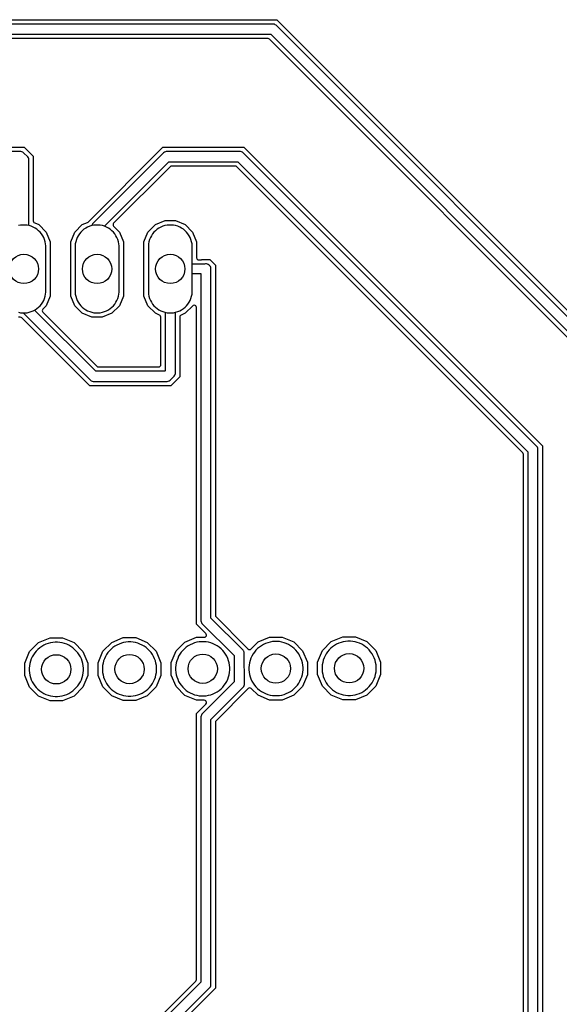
# Model space of a CAD drawing. Header units: millimetres. Extents: x 0 to 190, y 0 to 113.
# Tile 8 of 9: x 150 to 169, y 49 to 83. Entities that reach past the tile are written whole.
import ezdxf

# ---------------------------------------------------------------- set-up
doc = ezdxf.new("R2010")
doc.units = ezdxf.units.MM

msp = doc.modelspace()

# ---------------------------------------------------------------- linework, layer by layer
at = {"layer": '1_copper'}
msp.add_lwpolyline([(149.795, 73.342), (149.869, 73.327), (149.943, 73.32), (150.018, 73.32), (150.092, 73.327), (150.166, 73.342), (150.238, 73.364), (150.307, 73.392), (150.373, 73.428), (150.435, 73.469), (150.493, 73.517), (150.546, 73.57), (150.593, 73.627), (150.635, 73.69), (150.67, 73.756), (150.699, 73.825), (150.721, 73.897), (150.735, 73.97), (150.743, 74.045), (150.743, 75.643), (150.735, 75.718), (150.721, 75.791), (150.699, 75.863), (150.67, 75.932), (150.635, 75.998), (150.593, 76.06), (150.546, 76.118), (150.493, 76.171), (150.435, 76.219), (150.373, 76.26), (150.307, 76.296), (150.238, 76.324), (150.166, 76.346), (150.092, 76.361), (150.018, 76.368), (149.943, 76.368), (149.869, 76.361), (149.795, 76.346)], dxfattribs=at)
for points in [[(152.632, 73.327), (152.706, 73.342), (152.778, 73.364), (152.847, 73.392), (152.913, 73.428), (152.975, 73.469), (153.033, 73.517), (153.086, 73.57), (153.133, 73.627), (153.175, 73.69), (153.21, 73.756), (153.239, 73.825), (153.261, 73.897), (153.275, 73.97), (153.283, 74.045), (153.283, 75.643), (153.275, 75.718), (153.261, 75.791), (153.239, 75.863), (153.21, 75.932), (153.175, 75.998), (153.133, 76.06), (153.086, 76.118), (153.033, 76.171), (152.975, 76.219), (152.913, 76.26), (152.847, 76.296), (152.778, 76.324), (152.706, 76.346), (152.632, 76.361), (152.558, 76.368), (152.483, 76.368), (152.409, 76.361), (152.335, 76.346), (152.264, 76.324), (152.194, 76.296), (152.128, 76.26), (152.066, 76.219), (152.008, 76.171), (151.955, 76.118), (151.908, 76.06), (151.866, 75.998), (151.831, 75.932), (151.802, 75.863), (151.78, 75.791), (151.766, 75.718), (151.759, 75.643), (151.759, 74.045), (151.766, 73.97), (151.78, 73.897), (151.802, 73.825), (151.831, 73.756), (151.866, 73.69), (151.908, 73.627), (151.955, 73.57), (152.008, 73.517), (152.066, 73.469), (152.128, 73.428), (152.194, 73.392), (152.264, 73.364), (152.335, 73.342), (152.409, 73.327), (152.483, 73.32), (152.558, 73.32)], [(155.172, 73.327), (155.246, 73.342), (155.318, 73.364), (155.387, 73.392), (155.453, 73.428), (155.515, 73.469), (155.573, 73.517), (155.626, 73.57), (155.673, 73.627), (155.715, 73.69), (155.75, 73.756), (155.779, 73.825), (155.801, 73.897), (155.815, 73.97), (155.823, 74.045), (155.823, 75.643), (155.815, 75.718), (155.801, 75.791), (155.779, 75.863), (155.75, 75.932), (155.715, 75.998), (155.673, 76.06), (155.626, 76.118), (155.573, 76.171), (155.515, 76.219), (155.453, 76.26), (155.387, 76.296), (155.318, 76.324), (155.246, 76.346), (155.172, 76.361), (155.098, 76.368), (155.023, 76.368), (154.949, 76.361), (154.875, 76.346), (154.804, 76.324), (154.734, 76.296), (154.668, 76.26), (154.606, 76.219), (154.548, 76.171), (154.495, 76.118), (154.448, 76.06), (154.406, 75.998), (154.371, 75.932), (154.342, 75.863), (154.32, 75.791), (154.306, 75.718), (154.299, 75.643), (154.299, 74.045), (154.306, 73.97), (154.32, 73.897), (154.342, 73.825), (154.371, 73.756), (154.406, 73.69), (154.448, 73.627), (154.495, 73.57), (154.548, 73.517), (154.606, 73.469), (154.668, 73.428), (154.734, 73.392), (154.804, 73.364), (154.875, 73.342), (154.949, 73.327), (155.023, 73.32), (155.098, 73.32)], [(151.229, 60.028), (151.309, 60.042), (151.389, 60.064), (151.466, 60.092), (151.54, 60.126), (151.611, 60.168), (151.678, 60.215), (151.741, 60.267), (151.799, 60.325), (151.852, 60.388), (151.899, 60.455), (151.94, 60.527), (151.975, 60.601), (152.003, 60.678), (152.024, 60.757), (152.038, 60.838), (152.046, 60.92), (152.046, 61.002), (152.038, 61.084), (152.024, 61.164), (152.003, 61.244), (151.975, 61.321), (151.94, 61.395), (151.899, 61.466), (151.852, 61.534), (151.799, 61.596), (151.741, 61.654), (151.678, 61.707), (151.611, 61.754), (151.54, 61.795), (151.466, 61.83), (151.389, 61.858), (151.309, 61.879), (151.229, 61.894), (151.147, 61.901), (151.065, 61.901), (150.983, 61.894), (150.902, 61.879), (150.823, 61.858), (150.746, 61.83), (150.671, 61.795), (150.6, 61.754), (150.533, 61.707), (150.47, 61.654), (150.412, 61.596), (150.359, 61.534), (150.312, 61.466), (150.271, 61.395), (150.237, 61.321), (150.209, 61.244), (150.187, 61.164), (150.173, 61.084), (150.166, 61.002), (150.166, 60.92), (150.173, 60.838), (150.187, 60.757), (150.209, 60.678), (150.237, 60.601), (150.271, 60.527), (150.312, 60.455), (150.359, 60.388), (150.412, 60.325), (150.47, 60.267), (150.533, 60.215), (150.6, 60.168), (150.671, 60.126), (150.746, 60.092), (150.823, 60.064), (150.902, 60.042), (150.983, 60.028), (151.065, 60.021), (151.147, 60.021)], [(153.768, 60.037), (153.849, 60.051), (153.929, 60.073), (154.006, 60.101), (154.08, 60.135), (154.151, 60.176), (154.218, 60.223), (154.281, 60.276), (154.339, 60.334), (154.392, 60.397), (154.439, 60.464), (154.48, 60.535), (154.515, 60.61), (154.543, 60.687), (154.564, 60.766), (154.578, 60.847), (154.586, 60.929), (154.586, 61.011), (154.578, 61.093), (154.564, 61.173), (154.543, 61.253), (154.515, 61.33), (154.48, 61.404), (154.439, 61.475), (154.392, 61.542), (154.339, 61.605), (154.281, 61.663), (154.218, 61.716), (154.151, 61.763), (154.08, 61.804), (154.006, 61.839), (153.929, 61.867), (153.849, 61.888), (153.768, 61.902), (153.687, 61.91), (153.605, 61.91), (153.523, 61.902), (153.442, 61.888), (153.363, 61.867), (153.286, 61.839), (153.211, 61.804), (153.14, 61.763), (153.073, 61.716), (153.01, 61.663), (152.952, 61.605), (152.899, 61.542), (152.852, 61.475), (152.811, 61.404), (152.777, 61.33), (152.749, 61.253), (152.727, 61.173), (152.713, 61.093), (152.706, 61.011), (152.706, 60.929), (152.713, 60.847), (152.727, 60.766), (152.749, 60.687), (152.777, 60.61), (152.811, 60.535), (152.852, 60.464), (152.899, 60.397), (152.952, 60.334), (153.01, 60.276), (153.073, 60.223), (153.14, 60.176), (153.211, 60.135), (153.286, 60.101), (153.363, 60.073), (153.442, 60.051), (153.523, 60.037), (153.605, 60.03), (153.687, 60.03)], [(156.308, 60.046), (156.389, 60.06), (156.469, 60.081), (156.546, 60.11), (156.62, 60.144), (156.691, 60.185), (156.758, 60.232), (156.821, 60.285), (156.879, 60.343), (156.932, 60.406), (156.979, 60.473), (157.02, 60.544), (157.055, 60.619), (157.083, 60.696), (157.104, 60.775), (157.118, 60.856), (157.125, 60.938), (157.125, 61.02), (157.118, 61.101), (157.104, 61.182), (157.083, 61.261), (157.055, 61.339), (157.02, 61.413), (156.979, 61.484), (156.932, 61.551), (156.879, 61.614), (156.821, 61.672), (156.758, 61.725), (156.691, 61.772), (156.62, 61.813), (156.546, 61.848), (156.469, 61.876), (156.389, 61.897), (156.308, 61.911), (156.227, 61.918), (156.145, 61.918), (156.063, 61.911), (155.982, 61.897), (155.903, 61.876), (155.826, 61.848), (155.751, 61.813), (155.68, 61.772), (155.613, 61.725), (155.55, 61.672), (155.492, 61.614), (155.439, 61.551), (155.392, 61.484), (155.351, 61.413), (155.317, 61.339), (155.289, 61.261), (155.267, 61.182), (155.253, 61.101), (155.246, 61.02), (155.246, 60.938), (155.253, 60.856), (155.267, 60.775), (155.289, 60.696), (155.317, 60.619), (155.351, 60.544), (155.392, 60.473), (155.439, 60.406), (155.492, 60.343), (155.55, 60.285), (155.613, 60.232), (155.68, 60.185), (155.751, 60.144), (155.826, 60.11), (155.903, 60.081), (155.982, 60.06), (156.063, 60.046), (156.145, 60.039), (156.227, 60.039)], [(158.848, 60.055), (158.929, 60.069), (159.009, 60.09), (159.086, 60.118), (159.16, 60.153), (159.231, 60.194), (159.298, 60.241), (159.361, 60.294), (159.419, 60.352), (159.472, 60.415), (159.519, 60.482), (159.56, 60.553), (159.595, 60.627), (159.623, 60.705), (159.644, 60.784), (159.658, 60.865), (159.665, 60.946), (159.665, 61.029), (159.658, 61.11), (159.644, 61.191), (159.623, 61.27), (159.595, 61.347), (159.56, 61.422), (159.519, 61.493), (159.472, 61.56), (159.419, 61.623), (159.361, 61.681), (159.298, 61.734), (159.231, 61.781), (159.16, 61.822), (159.086, 61.857), (159.009, 61.885), (158.929, 61.906), (158.848, 61.92), (158.767, 61.927), (158.685, 61.927), (158.603, 61.92), (158.522, 61.906), (158.443, 61.885), (158.366, 61.857), (158.291, 61.822), (158.22, 61.781), (158.153, 61.734), (158.09, 61.681), (158.032, 61.623), (157.979, 61.56), (157.932, 61.493), (157.891, 61.422), (157.857, 61.347), (157.829, 61.27), (157.807, 61.191), (157.793, 61.11), (157.786, 61.029), (157.786, 60.946), (157.793, 60.865), (157.807, 60.784), (157.829, 60.705), (157.857, 60.627), (157.891, 60.553), (157.932, 60.482), (157.979, 60.415), (158.032, 60.352), (158.09, 60.294), (158.153, 60.241), (158.22, 60.194), (158.291, 60.153), (158.366, 60.118), (158.443, 60.09), (158.522, 60.069), (158.603, 60.055), (158.685, 60.048), (158.767, 60.048)], [(161.388, 60.064), (161.469, 60.078), (161.549, 60.099), (161.626, 60.127), (161.7, 60.162), (161.771, 60.203), (161.838, 60.25), (161.901, 60.303), (161.959, 60.361), (162.012, 60.424), (162.059, 60.491), (162.1, 60.562), (162.135, 60.636), (162.163, 60.713), (162.184, 60.793), (162.198, 60.874), (162.205, 60.955), (162.205, 61.037), (162.198, 61.119), (162.184, 61.2), (162.163, 61.279), (162.135, 61.356), (162.1, 61.431), (162.059, 61.502), (162.012, 61.569), (161.959, 61.632), (161.901, 61.69), (161.838, 61.743), (161.771, 61.79), (161.7, 61.831), (161.626, 61.865), (161.549, 61.894), (161.469, 61.915), (161.388, 61.929), (161.307, 61.936), (161.225, 61.936), (161.143, 61.929), (161.062, 61.915), (160.983, 61.894), (160.906, 61.865), (160.831, 61.831), (160.76, 61.79), (160.693, 61.743), (160.63, 61.69), (160.572, 61.632), (160.519, 61.569), (160.472, 61.502), (160.431, 61.431), (160.397, 61.356), (160.369, 61.279), (160.347, 61.2), (160.333, 61.119), (160.326, 61.037), (160.326, 60.955), (160.333, 60.874), (160.347, 60.793), (160.369, 60.713), (160.397, 60.636), (160.431, 60.562), (160.472, 60.491), (160.519, 60.424), (160.572, 60.361), (160.63, 60.303), (160.693, 60.25), (160.76, 60.203), (160.831, 60.162), (160.906, 60.127), (160.983, 60.099), (161.062, 60.078), (161.143, 60.064), (161.225, 60.057), (161.307, 60.057)]]:
    msp.add_lwpolyline(points, close=True, dxfattribs=at)
at = {"layer": '304_copper'}
for points in [[(140.616, 83.489), (158.756, 83.489), (171.269, 70.976)], [(171.077, 70.952), (158.732, 83.297), (158.703, 83.316), (158.671, 83.329), (158.637, 83.336), (140.735, 83.336)], [(140.825, 82.984), (158.547, 82.984), (170.764, 70.767)], [(170.589, 70.726), (158.506, 82.809), (158.481, 82.826), (158.452, 82.831), (140.92, 82.831)], [(141.792, 35.283), (156.433, 49.924), (156.452, 49.953), (156.465, 49.985), (156.472, 50.019), (156.472, 59.22), (157.593, 60.34), (157.612, 60.369), (157.625, 60.401), (157.632, 60.435), (157.632, 60.441), (157.632, 60.441), (157.632, 60.458), (157.632, 60.475), (157.632, 60.475), (157.628, 61.508), (157.628, 61.526), (157.628, 61.526), (157.628, 61.526), (157.625, 61.543), (157.622, 61.56), (157.622, 61.56), (157.621, 61.56), (157.615, 61.576), (157.608, 61.592), (157.608, 61.592), (157.608, 61.592), (157.599, 61.606), (157.589, 61.621), (157.589, 61.621), (157.589, 61.621), (157.577, 61.633), (156.472, 62.738), (156.472, 74.861), (156.465, 74.895), (156.452, 74.927), (156.433, 74.956), (156.408, 74.981), (156.379, 75), (156.347, 75.013), (156.313, 75.02), (156.279, 75.02), (156.245, 75.013), (156.227, 75.006), (155.823, 75.006), (155.823, 75.643), (155.815, 75.718), (155.801, 75.791), (155.779, 75.863), (155.75, 75.932), (155.715, 75.998), (155.673, 76.06), (155.626, 76.118), (155.573, 76.171), (155.515, 76.219), (155.453, 76.26), (155.387, 76.296), (155.318, 76.324), (155.246, 76.346), (155.172, 76.361), (155.098, 76.368), (155.023, 76.368), (154.949, 76.361), (154.875, 76.346), (154.804, 76.324), (154.734, 76.296), (154.668, 76.26), (154.606, 76.219), (154.548, 76.171), (154.495, 76.118), (154.448, 76.06), (154.406, 75.998), (154.371, 75.932), (154.342, 75.863), (154.32, 75.791), (154.306, 75.718), (154.299, 75.643), (154.299, 74.045), (154.306, 73.97), (154.32, 73.897), (154.342, 73.825), (154.371, 73.756), (154.406, 73.69), (154.448, 73.627), (154.495, 73.57), (154.548, 73.517), (154.606, 73.469), (154.668, 73.428), (154.734, 73.392), (154.804, 73.364), (154.875, 73.342), (154.884, 73.34), (154.884, 71.314), (154.867, 71.296), (152.473, 71.296), (150.352, 73.417), (150.373, 73.428), (150.435, 73.469), (150.493, 73.517), (150.546, 73.57), (150.593, 73.627), (150.635, 73.69), (150.67, 73.756), (150.699, 73.825), (150.721, 73.897), (150.735, 73.97), (150.743, 74.045), (150.743, 75.643), (150.735, 75.718), (150.721, 75.791), (150.699, 75.863), (150.67, 75.932), (150.635, 75.998), (150.593, 76.06), (150.546, 76.118), (150.493, 76.171), (150.435, 76.219), (150.373, 76.26), (150.307, 76.296), (150.238, 76.324), (150.166, 76.346), (150.157, 76.348), (150.157, 78.637), (150.15, 78.671), (150.137, 78.703), (150.117, 78.732), (149.972, 78.877), (149.943, 78.896), (149.911, 78.909), (149.877, 78.916), (147.303, 78.916)], [(147.184, 79.069), (149.996, 79.069), (150.309, 78.756), (150.309, 76.511), (150.315, 76.481), (150.332, 76.456), (150.356, 76.44), (150.499, 76.381), (150.756, 76.124), (150.895, 75.788), (150.895, 73.9), (150.756, 73.564), (150.642, 73.45), (150.625, 73.425), (150.62, 73.395), (150.626, 73.366), (150.642, 73.343), (152.514, 71.471), (152.539, 71.454), (152.568, 71.449), (154.656, 71.449), (154.685, 71.455), (154.71, 71.472), (154.727, 71.497), (154.732, 71.525), (154.732, 73.177), (154.726, 73.207), (154.709, 73.232), (154.685, 73.248), (154.543, 73.307), (154.285, 73.564), (154.146, 73.9), (154.146, 75.788), (154.285, 76.124), (154.543, 76.381), (154.879, 76.52), (155.242, 76.52), (155.579, 76.381), (155.836, 76.124), (155.975, 75.788), (155.975, 75.235), (155.981, 75.205), (155.998, 75.18), (156.024, 75.163), (156.051, 75.158), (156.114, 75.158), (156.144, 75.164), (156.156, 75.173), (156.432, 75.173), (156.625, 74.98), (156.625, 62.832), (156.631, 62.803), (156.647, 62.778), (157.685, 61.741), (157.756, 61.67), (157.781, 61.653), (157.811, 61.648), (157.841, 61.654), (157.864, 61.67), (158.107, 61.913), (158.508, 62.08), (158.943, 62.08), (159.344, 61.913), (159.652, 61.606), (159.818, 61.205), (159.818, 60.77), (159.652, 60.369), (159.344, 60.062), (158.943, 59.895), (158.508, 59.895), (158.107, 60.062), (157.872, 60.296), (157.847, 60.313), (157.817, 60.319), (157.788, 60.312), (157.764, 60.296), (156.647, 59.179), (156.63, 59.154), (156.625, 59.125), (156.625, 49.9), (141.816, 35.091)], [(167.311, 48.428), (167.311, 68.412), (167.305, 68.442), (167.289, 68.466), (157.366, 78.389), (157.341, 78.406), (157.312, 78.411), (155.108, 78.411), (155.078, 78.405), (155.054, 78.389), (153.096, 76.431), (153.079, 76.406), (153.074, 76.376), (153.08, 76.347), (153.096, 76.324), (153.296, 76.124), (153.435, 75.788), (153.435, 73.9), (153.296, 73.564), (153.038, 73.307), (152.702, 73.168), (152.339, 73.168), (152.003, 73.307), (151.745, 73.564), (151.606, 73.9), (151.606, 75.788), (151.745, 76.124), (152.003, 76.381), (152.183, 76.456), (152.208, 76.472), (154.804, 79.069), (157.616, 79.069), (167.969, 68.716), (167.969, 48.124)], [(167.816, 48.243), (167.816, 68.597), (167.809, 68.631), (167.796, 68.663), (167.777, 68.692), (157.592, 78.877), (157.563, 78.896), (157.531, 78.909), (157.497, 78.916), (154.923, 78.916), (154.889, 78.909), (154.857, 78.896), (154.828, 78.877), (152.384, 76.433), (152.364, 76.404), (152.351, 76.372), (152.346, 76.348), (152.335, 76.346), (152.264, 76.324), (152.194, 76.296), (152.128, 76.26), (152.066, 76.219), (152.008, 76.171), (151.955, 76.118), (151.908, 76.06), (151.866, 75.998), (151.831, 75.932), (151.802, 75.863), (151.78, 75.791), (151.766, 75.718), (151.759, 75.643), (151.759, 74.045), (151.766, 73.97), (151.78, 73.897), (151.802, 73.825), (151.831, 73.756), (151.866, 73.69), (151.908, 73.627), (151.955, 73.57), (152.008, 73.517), (152.066, 73.469), (152.128, 73.428), (152.194, 73.392), (152.264, 73.364), (152.335, 73.342), (152.409, 73.327), (152.483, 73.32), (152.558, 73.32), (152.632, 73.327), (152.706, 73.342), (152.778, 73.364), (152.847, 73.392), (152.913, 73.428), (152.975, 73.469), (153.033, 73.517), (153.086, 73.57), (153.133, 73.627), (153.175, 73.69), (153.21, 73.756), (153.239, 73.825), (153.261, 73.897), (153.275, 73.97), (153.283, 74.045), (153.283, 75.643), (153.275, 75.718), (153.261, 75.791), (153.239, 75.863), (153.21, 75.932), (153.175, 75.998), (153.133, 76.06), (153.086, 76.118), (153.033, 76.171), (152.975, 76.219), (152.913, 76.26), (152.847, 76.296), (152.778, 76.324), (152.774, 76.325), (155.013, 78.564), (157.407, 78.564), (167.464, 68.507), (167.464, 48.333)], [(149.795, 73.342), (149.869, 73.327), (149.943, 73.32), (149.951, 73.32), (152.288, 70.983), (152.317, 70.964), (152.349, 70.951), (152.383, 70.944), (154.957, 70.944), (154.991, 70.951), (155.023, 70.964), (155.052, 70.983), (155.197, 71.128), (155.217, 71.157), (155.23, 71.189), (155.237, 71.223), (155.237, 73.34), (155.246, 73.342), (155.318, 73.364), (155.387, 73.392), (155.453, 73.428), (155.515, 73.469), (155.573, 73.517), (155.626, 73.57), (155.673, 73.627), (155.715, 73.69), (155.75, 73.756), (155.779, 73.825), (155.801, 73.897), (155.815, 73.97), (155.823, 74.045), (155.823, 74.682), (156.12, 74.682), (156.12, 62.647), (156.127, 62.613), (156.14, 62.581), (156.159, 62.552), (157.276, 61.435), (157.279, 60.525), (156.159, 59.405), (156.14, 59.376), (156.127, 59.344), (156.12, 59.31), (156.12, 50.109), (141.607, 35.596)], [(141.566, 35.771), (155.945, 50.15), (155.962, 50.175), (155.967, 50.204), (155.967, 59.429), (156.295, 59.756), (156.312, 59.782), (156.317, 59.811), (156.311, 59.841), (156.293, 59.866), (156.268, 59.882), (156.241, 59.886), (155.968, 59.886), (155.567, 60.053), (155.26, 60.36), (155.093, 60.761), (155.093, 61.196), (155.26, 61.597), (155.567, 61.905), (155.968, 62.071), (156.241, 62.071), (156.271, 62.077), (156.296, 62.094), (156.312, 62.12), (156.317, 62.149), (156.31, 62.179), (156.295, 62.201), (155.967, 62.529), (155.967, 73.512), (155.961, 73.541), (155.944, 73.566), (155.919, 73.583), (155.889, 73.588), (155.859, 73.581), (155.837, 73.566), (155.579, 73.307), (155.436, 73.248), (155.411, 73.231), (155.394, 73.205), (155.389, 73.177), (155.389, 71.104), (155.076, 70.791), (152.264, 70.791), (149.91, 73.145), (149.885, 73.162), (149.856, 73.168), (149.799, 73.168)]]:
    msp.add_lwpolyline(points, dxfattribs=at)
for points in [[(150.888, 59.869), (150.487, 60.035), (150.18, 60.342), (150.014, 60.744), (150.014, 61.178), (150.18, 61.58), (150.487, 61.887), (150.888, 62.053), (151.323, 62.053), (151.724, 61.887), (152.032, 61.58), (152.198, 61.178), (152.198, 60.744), (152.032, 60.342), (151.724, 60.035), (151.323, 59.869)], [(151.229, 60.028), (151.309, 60.042), (151.389, 60.064), (151.466, 60.092), (151.54, 60.126), (151.611, 60.168), (151.678, 60.215), (151.741, 60.267), (151.799, 60.325), (151.852, 60.388), (151.899, 60.455), (151.94, 60.527), (151.975, 60.601), (152.003, 60.678), (152.024, 60.757), (152.038, 60.838), (152.046, 60.92), (152.046, 61.002), (152.038, 61.084), (152.024, 61.164), (152.003, 61.244), (151.975, 61.321), (151.94, 61.395), (151.899, 61.466), (151.852, 61.534), (151.799, 61.596), (151.741, 61.654), (151.678, 61.707), (151.611, 61.754), (151.54, 61.795), (151.466, 61.83), (151.389, 61.858), (151.309, 61.879), (151.229, 61.894), (151.147, 61.901), (151.065, 61.901), (150.983, 61.894), (150.902, 61.879), (150.823, 61.858), (150.746, 61.83), (150.671, 61.795), (150.6, 61.754), (150.533, 61.707), (150.47, 61.654), (150.412, 61.596), (150.359, 61.534), (150.312, 61.466), (150.271, 61.395), (150.237, 61.321), (150.209, 61.244), (150.187, 61.164), (150.173, 61.084), (150.166, 61.002), (150.166, 60.92), (150.173, 60.838), (150.187, 60.757), (150.209, 60.678), (150.237, 60.601), (150.271, 60.527), (150.312, 60.455), (150.359, 60.388), (150.412, 60.325), (150.47, 60.267), (150.533, 60.215), (150.6, 60.168), (150.671, 60.126), (150.746, 60.092), (150.823, 60.064), (150.902, 60.042), (150.983, 60.028), (151.065, 60.021), (151.147, 60.021)], [(153.428, 59.878), (153.027, 60.044), (152.72, 60.351), (152.554, 60.752), (152.554, 61.187), (152.72, 61.588), (153.027, 61.896), (153.428, 62.062), (153.863, 62.062), (154.264, 61.896), (154.572, 61.588), (154.738, 61.187), (154.738, 60.752), (154.572, 60.351), (154.264, 60.044), (153.863, 59.878)], [(153.768, 60.037), (153.849, 60.051), (153.929, 60.073), (154.006, 60.101), (154.08, 60.135), (154.151, 60.176), (154.218, 60.223), (154.281, 60.276), (154.339, 60.334), (154.392, 60.397), (154.439, 60.464), (154.48, 60.535), (154.515, 60.61), (154.543, 60.687), (154.564, 60.766), (154.578, 60.847), (154.586, 60.929), (154.586, 61.011), (154.578, 61.093), (154.564, 61.173), (154.543, 61.253), (154.515, 61.33), (154.48, 61.404), (154.439, 61.475), (154.392, 61.542), (154.339, 61.605), (154.281, 61.663), (154.218, 61.716), (154.151, 61.763), (154.08, 61.804), (154.006, 61.839), (153.929, 61.867), (153.849, 61.888), (153.768, 61.902), (153.687, 61.91), (153.605, 61.91), (153.523, 61.902), (153.442, 61.888), (153.363, 61.867), (153.286, 61.839), (153.211, 61.804), (153.14, 61.763), (153.073, 61.716), (153.01, 61.663), (152.952, 61.605), (152.899, 61.542), (152.852, 61.475), (152.811, 61.404), (152.777, 61.33), (152.749, 61.253), (152.727, 61.173), (152.713, 61.093), (152.706, 61.011), (152.706, 60.929), (152.713, 60.847), (152.727, 60.766), (152.749, 60.687), (152.777, 60.61), (152.811, 60.535), (152.852, 60.464), (152.899, 60.397), (152.952, 60.334), (153.01, 60.276), (153.073, 60.223), (153.14, 60.176), (153.211, 60.135), (153.286, 60.101), (153.363, 60.073), (153.442, 60.051), (153.523, 60.037), (153.605, 60.03), (153.687, 60.03)], [(156.308, 60.046), (156.389, 60.06), (156.469, 60.081), (156.546, 60.11), (156.62, 60.144), (156.691, 60.185), (156.758, 60.232), (156.821, 60.285), (156.879, 60.343), (156.932, 60.406), (156.979, 60.473), (157.02, 60.544), (157.055, 60.619), (157.083, 60.696), (157.104, 60.775), (157.118, 60.856), (157.125, 60.938), (157.125, 61.02), (157.118, 61.101), (157.104, 61.182), (157.083, 61.261), (157.055, 61.339), (157.02, 61.413), (156.979, 61.484), (156.932, 61.551), (156.879, 61.614), (156.821, 61.672), (156.758, 61.725), (156.691, 61.772), (156.62, 61.813), (156.546, 61.848), (156.469, 61.876), (156.389, 61.897), (156.308, 61.911), (156.227, 61.918), (156.145, 61.918), (156.063, 61.911), (155.982, 61.897), (155.903, 61.876), (155.826, 61.848), (155.751, 61.813), (155.68, 61.772), (155.613, 61.725), (155.55, 61.672), (155.492, 61.614), (155.439, 61.551), (155.392, 61.484), (155.351, 61.413), (155.317, 61.339), (155.289, 61.261), (155.267, 61.182), (155.253, 61.101), (155.246, 61.02), (155.246, 60.938), (155.253, 60.856), (155.267, 60.775), (155.289, 60.696), (155.317, 60.619), (155.351, 60.544), (155.392, 60.473), (155.439, 60.406), (155.492, 60.343), (155.55, 60.285), (155.613, 60.232), (155.68, 60.185), (155.751, 60.144), (155.826, 60.11), (155.903, 60.081), (155.982, 60.06), (156.063, 60.046), (156.145, 60.039), (156.227, 60.039)], [(158.848, 60.055), (158.929, 60.069), (159.009, 60.09), (159.086, 60.118), (159.16, 60.153), (159.231, 60.194), (159.298, 60.241), (159.361, 60.294), (159.419, 60.352), (159.472, 60.415), (159.519, 60.482), (159.56, 60.553), (159.595, 60.627), (159.623, 60.705), (159.644, 60.784), (159.658, 60.865), (159.665, 60.946), (159.665, 61.029), (159.658, 61.11), (159.644, 61.191), (159.623, 61.27), (159.595, 61.347), (159.56, 61.422), (159.519, 61.493), (159.472, 61.56), (159.419, 61.623), (159.361, 61.681), (159.298, 61.734), (159.231, 61.781), (159.16, 61.822), (159.086, 61.857), (159.009, 61.885), (158.929, 61.906), (158.848, 61.92), (158.767, 61.927), (158.685, 61.927), (158.603, 61.92), (158.522, 61.906), (158.443, 61.885), (158.366, 61.857), (158.291, 61.822), (158.22, 61.781), (158.153, 61.734), (158.09, 61.681), (158.032, 61.623), (157.979, 61.56), (157.932, 61.493), (157.891, 61.422), (157.857, 61.347), (157.829, 61.27), (157.807, 61.191), (157.793, 61.11), (157.786, 61.029), (157.786, 60.946), (157.793, 60.865), (157.807, 60.784), (157.829, 60.705), (157.857, 60.627), (157.891, 60.553), (157.932, 60.482), (157.979, 60.415), (158.032, 60.352), (158.09, 60.294), (158.153, 60.241), (158.22, 60.194), (158.291, 60.153), (158.366, 60.118), (158.443, 60.09), (158.522, 60.069), (158.603, 60.055), (158.685, 60.048), (158.767, 60.048)], [(161.048, 59.904), (160.647, 60.07), (160.34, 60.378), (160.173, 60.779), (160.173, 61.214), (160.34, 61.615), (160.647, 61.922), (161.048, 62.089), (161.483, 62.089), (161.884, 61.922), (162.192, 61.615), (162.358, 61.214), (162.358, 60.779), (162.192, 60.378), (161.884, 60.07), (161.483, 59.904)], [(161.388, 60.064), (161.469, 60.078), (161.549, 60.099), (161.626, 60.127), (161.7, 60.162), (161.771, 60.203), (161.838, 60.25), (161.901, 60.303), (161.959, 60.361), (162.012, 60.424), (162.059, 60.491), (162.1, 60.562), (162.135, 60.636), (162.163, 60.713), (162.184, 60.793), (162.198, 60.874), (162.205, 60.955), (162.205, 61.037), (162.198, 61.119), (162.184, 61.2), (162.163, 61.279), (162.135, 61.356), (162.1, 61.431), (162.059, 61.502), (162.012, 61.569), (161.959, 61.632), (161.901, 61.69), (161.838, 61.743), (161.771, 61.79), (161.7, 61.831), (161.626, 61.865), (161.549, 61.894), (161.469, 61.915), (161.388, 61.929), (161.307, 61.936), (161.225, 61.936), (161.143, 61.929), (161.062, 61.915), (160.983, 61.894), (160.906, 61.865), (160.831, 61.831), (160.76, 61.79), (160.693, 61.743), (160.63, 61.69), (160.572, 61.632), (160.519, 61.569), (160.472, 61.502), (160.431, 61.431), (160.397, 61.356), (160.369, 61.279), (160.347, 61.2), (160.333, 61.119), (160.326, 61.037), (160.326, 60.955), (160.333, 60.874), (160.347, 60.793), (160.369, 60.713), (160.397, 60.636), (160.431, 60.562), (160.472, 60.491), (160.519, 60.424), (160.572, 60.361), (160.63, 60.303), (160.693, 60.25), (160.76, 60.203), (160.831, 60.162), (160.906, 60.127), (160.983, 60.099), (161.062, 60.078), (161.143, 60.064), (161.225, 60.057), (161.307, 60.057)]]:
    msp.add_lwpolyline(points, close=True, dxfattribs=at)
at = {"layer": 'drills_PTH'}
for centre in [(149.981, 74.844), (152.521, 74.844), (155.061, 74.844), (151.106, 60.961), (153.646, 60.97), (156.186, 60.979), (158.726, 60.987), (161.266, 60.996)]:
    msp.add_circle(centre, 0.508, dxfattribs=at)

doc.saveas('drawing.dxf')
